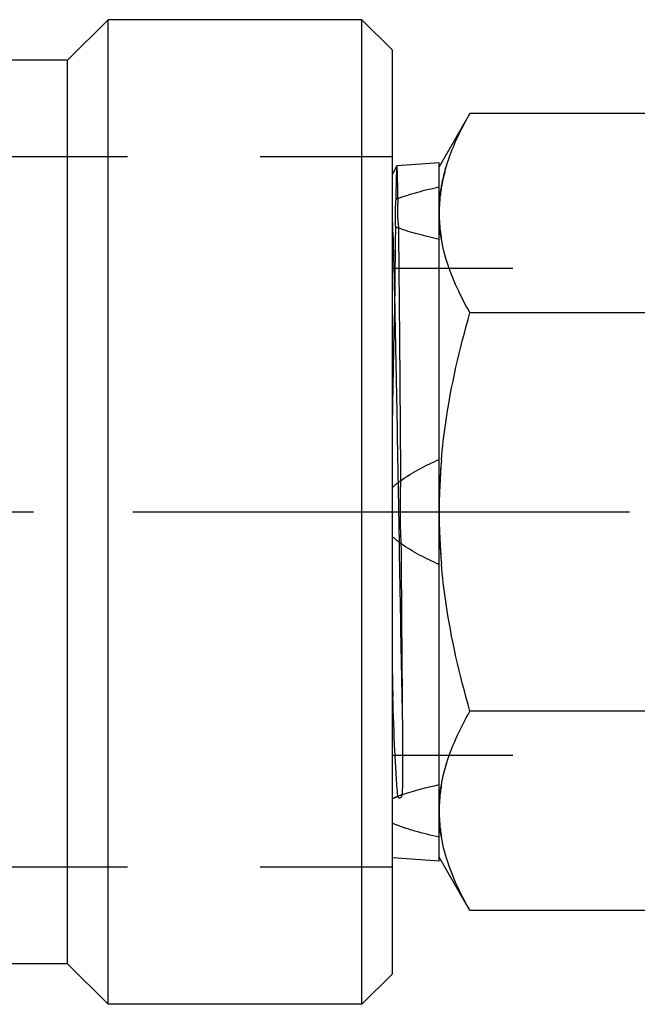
# Model space of a CAD drawing. Header units: millimetres. Extents: x 427 to 573, y 468 to 537.
# Tile 2 of 10: x 500 to 530, y 468 to 517. Entities that reach past the tile are written whole.
import ezdxf

# ---------------------------------------------------------------- set-up
doc = ezdxf.new("R2010")
doc.units = ezdxf.units.MM
doc.header["$LTSCALE"] = 65.185185
doc.linetypes.add('CENTER', pattern=[0.6, 0.375, -0.075, 0.075, -0.075])
doc.linetypes.add('HIDDEN', pattern=[0.2, 0.1, -0.1])
for name, color, linetype in [('ACHSEN_S', 7, 'CONTINUOUS'), ('FASEN', 7, 'CONTINUOUS'), ('KOERPER', 7, 'CONTINUOUS'), ('KONST.EL_MIT_GEO', 7, 'CONTINUOUS')]:
    doc.layers.add(name, color=color, linetype=linetype)

msp = doc.modelspace()

# ---------------------------------------------------------------- linework, layer by layer
at = {"layer": 'ACHSEN_S', "color": 2, "linetype": 'CENTER'}
msp.add_line((427.35, 492.675), (572.65, 492.675), dxfattribs=at)
at = {"layer": 'FASEN', "color": 7, "linetype": 'Continuous'}
for p, q in [((516.85, 468.425), (516.85, 516.925)), ((518.35, 515.425), (516.85, 516.925)), ((518.35, 469.925), (518.35, 515.425)), ((518.35, 469.925), (516.85, 468.425))]:
    msp.add_line(p, q, dxfattribs=at)
at = {"layer": 'KOERPER', "color": 7, "linetype": 'Continuous'}
for p, q in [((504.35, 516.925), (502.35, 514.925)), ((504.35, 468.425), (504.35, 516.925)), ((516.85, 516.925), (504.35, 516.925)), ((502.35, 514.925), (448.723, 514.925)), ((502.35, 470.425), (502.35, 514.925)), ((502.35, 470.425), (448.35, 470.425)), ((504.35, 468.425), (502.35, 470.425)), ((516.85, 468.425), (504.35, 468.425))]:
    msp.add_line(p, q, dxfattribs=at)
at = {"layer": 'KONST.EL_MIT_GEO', "color": 7, "linetype": 'Continuous'}
for p, q in [((522.168, 512.305), (520.65, 509.675)), ((531.132, 512.305), (522.168, 512.305)), ((520.65, 509.871), (518.57, 509.733)), ((520.65, 475.479), (520.65, 509.871)), ((518.568, 509.731), (518.35, 509.312)), ((518.57, 509.733), (518.568, 509.731)), ((520.76, 508.674), (520.761, 508.682)), ((531.132, 502.49), (522.168, 502.49)), ((518.371, 483.588), (518.35, 484.278)), ((518.36, 484.124), (518.371, 483.588)), ((531.132, 482.86), (522.168, 482.86)), ((520.76, 479.229), (520.761, 479.237)), ((520.65, 475.479), (518.35, 475.632)), ((522.168, 473.045), (520.65, 475.675)), ((531.132, 473.045), (522.168, 473.045))]:
    msp.add_line(p, q, dxfattribs=at)
at = {"layer": 'KONST.EL_MIT_GEO', "color": 8, "linetype": 'HIDDEN'}
for p, q in [((518.35, 510.175), (483.85, 510.175)), ((518.35, 475.175), (518.35, 510.175)), ((550.351, 504.675), (518.35, 504.675)), ((518.35, 498.732), (518.373, 499.96)), ((518.35, 499.893), (518.406, 499.939)), ((518.406, 499.939), (518.373, 499.96)), ((518.35, 484.67), (518.36, 484.124)), ((550.351, 480.675), (518.35, 480.675)), ((518.35, 475.175), (483.85, 475.175))]:
    msp.add_line(p, q, dxfattribs=at)
for centre, radius, start, end in [((526.712, 507.285), 8.234, 174.4897, 183.8796), ((1840.831, 491.168), 1322.426, 179.325843, 179.515597), ((1326.545, 474.063), 808.588, 177.995344, 178.164667)]:
    msp.add_arc(centre, radius, start, end, dxfattribs=at)
at = {"layer": 'KONST.EL_MIT_GEO', "color": 7, "linetype": 'Continuous'}
for centre, radius, start, end in [((526.845, 507.51), 8.244, 175.7677, 185.8625), ((550.548, 492.665), 29.898, 175.0519, 179.9807), ((551.572, 492.9), 32.849, 177.7088, 183.106), ((550.55, 492.685), 29.9, 180.0195, 184.9621)]:
    msp.add_arc(centre, radius, start, end, dxfattribs=at)
for points, knots in [([(520.97, 509.587), (521.037, 509.818), (521.349, 510.761), (521.793, 511.655), (522.168, 512.305)], [0, 0, 0, 0, 0.243182, 1, 1, 1, 1]), ([(518.623, 508.119), (518.621, 508.243), (518.617, 508.477), (518.61, 508.803), (518.604, 509.08), (518.597, 509.308), (518.592, 509.467), (518.587, 509.569), (518.584, 509.627), (518.58, 509.671), (518.578, 509.705), (518.574, 509.72), (518.572, 509.733), (518.57, 509.733)], [0, 0, 0, 0, 0.231349, 0.433405, 0.605413, 0.746771, 0.857122, 0.900567, 0.936148, 0.963851, 0.983674, 0.995641, 1, 1, 1, 1]), ([(520.761, 508.682), (520.774, 508.758), (520.832, 509.062), (520.906, 509.363), (520.97, 509.587)], [0, 0, 0, 0, 0.248353, 1, 1, 1, 1]), ([(518.623, 508.119), (518.942, 508.244), (519.616, 508.449), (520.299, 508.613), (520.65, 508.691)], [0, 0, 0, 0, 0.48822, 1, 1, 1, 1]), ([(520.65, 507.397), (520.65, 507.717), (520.678, 508.146), (520.742, 508.568), (520.76, 508.674)], [0, 0, 0, 0, 0.748691, 1, 1, 1, 1]), ([(520.761, 506.113), (520.743, 506.22), (520.679, 506.645), (520.65, 507.076), (520.65, 507.397)], [0, 0, 0, 0, 0.251323, 1, 1, 1, 1]), ([(518.35, 506.921), (518.406, 505.357), (518.49, 501.637), (518.603, 495.558), (518.714, 488.899), (518.795, 484.395), (518.84, 482.249)], [0, 0, 0, 0, 0.190271, 0.452389, 0.739112, 1, 1, 1, 1]), ([(520.65, 506.104), (520.303, 506.181), (519.627, 506.343), (518.96, 506.545), (518.644, 506.668)], [0, 0, 0, 0, 0.511503, 1, 1, 1, 1]), ([(518.644, 506.668), (518.666, 504.859), (518.702, 500.708), (518.733, 496.556), (518.749, 494.214)], [0, 0, 0, 0, 0.435697, 1, 1, 1, 1]), ([(522.168, 502.49), (522, 502.782), (521.383, 503.924), (520.925, 505.166), (520.761, 506.113)], [0, 0, 0, 0, 0.259895, 1, 1, 1, 1]), ([(520.761, 495.244), (520.814, 495.857), (521.1, 498.305), (521.656, 500.716), (522.168, 502.49)], [0, 0, 0, 0, 0.250128, 1, 1, 1, 1]), ([(518.749, 494.214), (519.041, 494.428), (519.664, 494.803), (520.319, 495.116), (520.65, 495.262)], [0, 0, 0, 0, 0.499884, 1, 1, 1, 1]), ([(518.771, 491.12), (518.777, 490.327), (518.798, 487.37), (518.821, 484.413), (518.84, 482.249)], [0, 0, 0, 0, 0.268366, 1, 1, 1, 1]), ([(520.65, 490.088), (520.323, 490.233), (519.677, 490.541), (519.06, 490.91), (518.771, 491.12)], [0, 0, 0, 0, 0.500109, 1, 1, 1, 1]), ([(522.168, 482.86), (521.657, 484.633), (521.101, 487.041), (520.815, 489.486), (520.762, 490.099)], [0, 0, 0, 0, 0.749872, 1, 1, 1, 1]), ([(518.616, 478.671), (518.583, 479.02), (518.53, 479.761), (518.444, 481.4), (518.399, 482.69), (518.371, 483.588)], [0, 0, 0, 0, 0.213366, 0.452663, 1, 1, 1, 1]), ([(520.761, 479.237), (520.815, 479.546), (521.112, 480.815), (521.676, 482.006), (522.168, 482.86)], [0, 0, 0, 0, 0.241642, 1, 1, 1, 1]), ([(518.84, 482.249), (518.846, 481.621), (518.852, 480.455), (518.847, 479.289), (518.831, 478.751)], [0, 0, 0, 0, 0.538853, 1, 1, 1, 1]), ([(518.831, 478.751), (519.122, 478.854), (519.726, 479.032), (520.337, 479.177), (520.65, 479.246)], [0, 0, 0, 0, 0.490702, 1, 1, 1, 1]), ([(520.65, 477.953), (520.65, 478.273), (520.678, 478.701), (520.742, 479.124), (520.76, 479.229)], [0, 0, 0, 0, 0.748691, 1, 1, 1, 1]), ([(518.831, 478.751), (518.822, 478.727), (518.808, 478.69), (518.784, 478.642), (518.761, 478.605), (518.717, 478.566), (518.665, 478.597), (518.638, 478.635), (518.623, 478.659), (518.616, 478.671)], [0, 0, 0, 0, 0.220038, 0.333402, 0.452642, 0.59922, 0.759455, 0.883518, 1, 1, 1, 1]), ([(520.761, 476.668), (520.743, 476.775), (520.679, 477.2), (520.65, 477.631), (520.65, 477.953)], [0, 0, 0, 0, 0.251323, 1, 1, 1, 1]), ([(520.65, 476.659), (520.246, 476.748), (519.65, 476.892), (518.884, 477.128), (518.521, 477.268), (518.35, 477.348)], [0, 0, 0, 0, 0.51619, 0.764594, 1, 1, 1, 1]), ([(522.168, 473.045), (522, 473.337), (521.383, 474.479), (520.925, 475.721), (520.761, 476.668)], [0, 0, 0, 0, 0.259895, 1, 1, 1, 1])]:
    msp.add_open_spline(points, degree=3, knots=knots, dxfattribs=at)
at = {"layer": 'KONST.EL_MIT_GEO', "color": 8, "linetype": 'HIDDEN'}
for points, knots in [([(518.568, 509.731), (518.563, 509.72), (518.562, 509.676), (518.553, 509.591), (518.548, 509.455), (518.541, 509.271), (518.535, 509.039), (518.526, 508.635), (518.52, 508.308), (518.516, 508.075)], [0, 0, 0, 0, 0.022841, 0.075242, 0.157206, 0.268538, 0.408934, 0.578049, 1, 1, 1, 1]), ([(520.97, 509.587), (520.881, 509.276), (520.714, 508.554), (520.65, 507.814), (520.65, 507.397)], [0, 0, 0, 0, 0.436952, 1, 1, 1, 1]), ([(520.65, 507.397), (520.65, 506.981), (520.687, 506.551), (520.759, 506.127), (520.761, 506.113)], [0, 0, 0, 0, 0.968665, 1, 1, 1, 1]), ([(518.406, 499.939), (518.41, 500.147), (518.425, 500.95), (518.441, 501.753), (518.453, 502.348)], [0, 0, 0, 0, 0.258116, 1, 1, 1, 1]), ([(518.35, 496.841), (518.355, 497.105), (518.373, 498.138), (518.392, 499.171), (518.406, 499.939)], [0, 0, 0, 0, 0.256174, 1, 1, 1, 1]), ([(520.761, 479.237), (520.759, 479.224), (520.687, 478.799), (520.65, 478.369), (520.65, 477.953)], [0, 0, 0, 0, 0.031491, 1, 1, 1, 1]), ([(520.65, 477.953), (520.65, 477.536), (520.687, 477.106), (520.759, 476.682), (520.761, 476.668)], [0, 0, 0, 0, 0.968665, 1, 1, 1, 1])]:
    msp.add_open_spline(points, degree=3, knots=knots, dxfattribs=at)
for points in [[(518.623, 508.119), (518.587, 508.105), (518.552, 508.09), (518.516, 508.075)], [(518.497, 506.728), (518.546, 506.707), (518.595, 506.687), (518.644, 506.668)], [(520.762, 495.244), (520.689, 494.389), (520.65, 493.532), (520.65, 492.675)], [(518.749, 494.214), (518.61, 494.112), (518.476, 494.002), (518.35, 493.884)], [(520.65, 492.675), (520.65, 491.816), (520.689, 490.956), (520.763, 490.099)], [(518.35, 491.466), (518.483, 491.342), (518.624, 491.227), (518.771, 491.119)], [(518.831, 478.751), (518.668, 478.694), (518.507, 478.63), (518.35, 478.557)]]:
    msp.add_open_spline(points, degree=3, dxfattribs=at)
at = {"layer": 'KONST.EL_MIT_GEO', "color": 7, "linetype": 'Continuous'}
msp.add_open_spline([(518.35, 478.557), (518.437, 478.598), (518.527, 478.636), (518.616, 478.671)], degree=3, dxfattribs=at)

doc.saveas('drawing.dxf')
